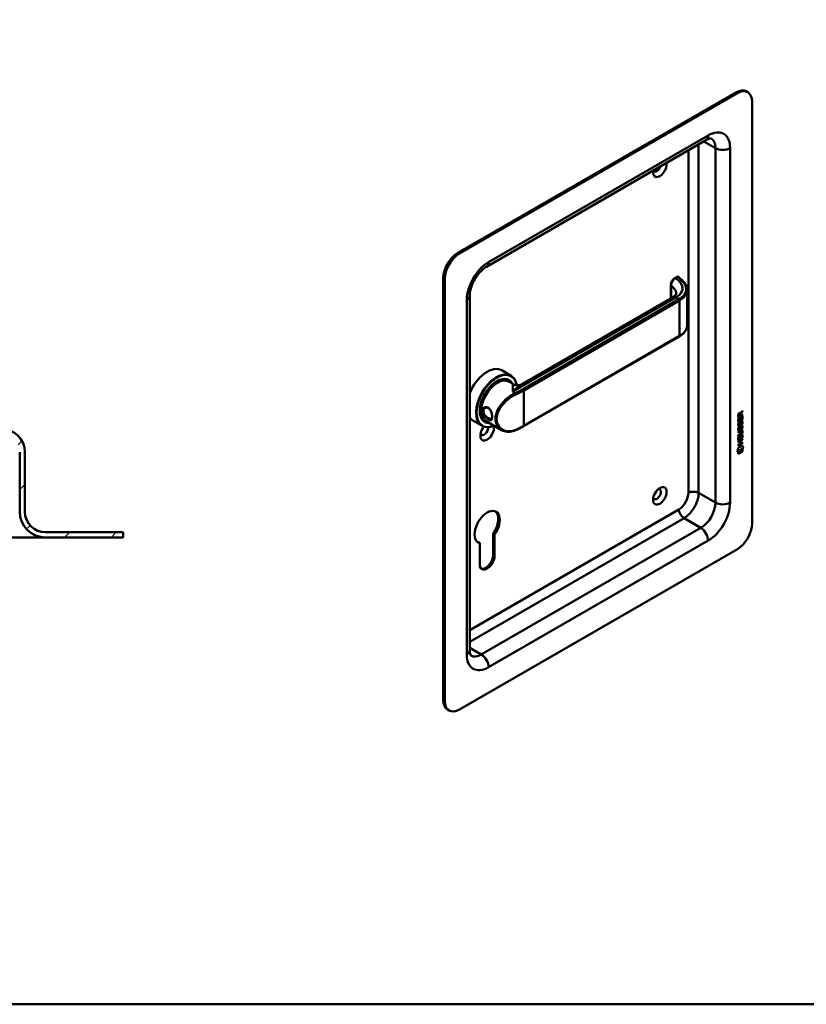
# Model space of a CAD drawing. Header units: millimetres. Extents: x 20 to 833, y 20 to 574.
# Tile 2 of 4: x 281 to 433, y 20 to 210. Entities that reach past the tile are written whole.
import ezdxf

# ---------------------------------------------------------------- set-up
doc = ezdxf.new("R2010")
doc.units = ezdxf.units.MM
doc.header["$LTSCALE"] = 2
doc.layers.add('Schraffur', color=179, linetype='Continuous', lineweight=9, true_color=0x1e1e47)
for name, color, linetype, lineweight in [('Sichtbare Kanten(DIN)', 7, 'Continuous', 50), ('Sichtbare tangentiale Kanten(DIN)', 7, 'Continuous', 50), ('Skizziergeometrie(DIN)', 7, 'Continuous', 50)]:
    doc.layers.add(name, color=color, linetype=linetype, lineweight=lineweight)

# ---------------------------------------------------------------- blocks, each defined once
blk = doc.blocks.new('Ränder Standardrahmen')
at = {"layer": 'Skizziergeometrie(DIN)', "flags": 128}
blk.add_lwpolyline([(10, 10), (10, 287), (410, 287), (410, 10), (10, 10)], dxfattribs=at)

msp = doc.modelspace()

# ---------------------------------------------------------------- hatches: boundary and pattern name
at = {"layer": 'Schraffur'}
h = msp.add_hatch(dxfattribs=at)
h.set_pattern_fill('ANSI31', color=256, scale=50.8, style=0)
h.set_pattern_definition([(45, (0, 0), (-4.49013, 4.49013), [])])
edge = h.paths.add_edge_path()
edge.add_spline(control_points=[(129.601, 116.308), (129.539, 116.248), (129.477, 116.188), (129.353, 116.068), (129.291, 116.008), (129.228, 115.948)], knot_values=[-0.0518528, -0.0518528, -0.0518528, -0.0518528, -0.0260249, -0.0260249, -0.0001233, -0.0001233, -0.0001233, -0.0001233], degree=3, periodic=0)
edge.add_line((129.228, 115.948), (129.228, 113.65))
edge.add_spline(control_points=[(129.228, 113.65), (129.23, 113.614), (129.234, 113.579), (129.249, 113.509), (129.261, 113.475), (129.303, 113.382), (129.342, 113.329), (129.437, 113.24), (129.493, 113.205), (129.553, 113.183)], knot_values=[-0.0604142, -0.0604142, -0.0604142, -0.0604142, -0.0497834, -0.0497834, -0.0391479, -0.0391479, -0.0192802, -0.0192802, -0.000001, -0.000001, -0.000001, -0.000001], degree=3, periodic=0)
edge.add_ellipse((145.228, 154.474), major_axis=(-15.675, -41.291), ratio=1, start_angle=0, end_angle=20.78794)
edge.add_line((145.228, 110.308), (251.728, 110.308))
edge.add_spline(control_points=[(251.728, 110.308), (252.807, 110.308), (253.885, 110.451), (255.97, 111.003), (256.977, 111.413), (259.31, 112.74), (260.55, 113.808), (263.067, 117.001), (263.601, 118.863), (264.238, 121.083), (264.66, 122.558), (265.083, 124.032)], knot_values=[-1.0491095, -1.0491095, -1.0491095, -1.0491095, -0.9470066, -0.9470066, -0.8449364, -0.8449364, -0.6930009, -0.6930009, -0.4601825, -0.4601825, 0, 0, 0, 0], degree=3, periodic=0)
edge.add_ellipse((264.122, 124.308), major_axis=(0.961, -0.276), ratio=1, start_angle=0, end_angle=106)
edge.add_line((264.122, 125.308), (261.122, 125.308))
edge.add_ellipse((261.122, 124.308), major_axis=(0, 1), ratio=1, start_angle=0, end_angle=76.78481)
edge.add_spline(control_points=[(260.148, 124.536), (259.787, 123.001), (259.508, 121.735), (258.591, 119.713), (258.04, 118.843), (256.375, 117.273), (255.485, 116.709), (253.62, 115.993), (252.673, 115.808), (251.728, 115.808)], knot_values=[-1.4743943, -1.4743943, -1.4743943, -1.4743943, -0.9712289, -0.9712289, -0.5989666, -0.5989666, -0.2834298, -0.2834298, 0, 0, 0, 0], degree=3, periodic=0)
edge.add_line((251.728, 115.808), (156.228, 115.808))
edge.add_ellipse((156.228, 120.808), major_axis=(0, -5), ratio=1, start_angle=270, end_angle=360, ccw=False)
edge.add_line((151.228, 120.808), (151.228, 123.308))
edge.add_line((151.228, 123.308), (151.528, 123.308))
edge.add_line((151.528, 123.308), (151.728, 123.508))
edge.add_line((151.728, 123.508), (151.728, 124.108))
edge.add_line((151.728, 124.108), (151.528, 124.308))
edge.add_line((151.528, 124.308), (151.828, 124.308))
edge.add_line((151.828, 124.308), (151.828, 123.808))
edge.add_line((151.828, 123.808), (151.928, 123.708))
edge.add_line((151.928, 123.708), (154.028, 123.708))
edge.add_line((154.028, 123.708), (154.228, 123.908))
edge.add_line((154.228, 123.908), (154.228, 130.308))
edge.add_line((154.228, 130.308), (277.728, 130.308))
edge.add_ellipse((277.728, 126.808), major_axis=(0, 3.5), ratio=1, start_angle=270, end_angle=360, ccw=False)
edge.add_line((281.228, 126.808), (281.228, 115.308))
edge.add_ellipse((286.228, 115.308), major_axis=(-5, 0), ratio=1, start_angle=0, end_angle=90)
edge.add_line((286.228, 110.308), (301.228, 110.308))
edge.add_line((301.228, 110.308), (301.228, 111.308))
edge.add_line((301.228, 111.308), (286.228, 111.308))
edge.add_ellipse((286.228, 115.308), major_axis=(0, -4), ratio=1, start_angle=270, end_angle=360, ccw=False)
edge.add_line((282.228, 115.308), (282.228, 126.808))
edge.add_ellipse((277.728, 126.808), major_axis=(4.5, 0), ratio=1, start_angle=0, end_angle=90)
edge.add_line((277.728, 131.308), (153.228, 131.308))
edge.add_line((153.228, 131.308), (153.228, 132.808))
edge.add_line((153.228, 132.808), (152.728, 132.808))
edge.add_line((152.728, 132.808), (152.728, 129.508))
edge.add_line((152.728, 129.508), (152.228, 129.508))
edge.add_line((152.228, 129.508), (152.228, 130.308))
edge.add_line((152.228, 130.308), (149.228, 130.308))
edge.add_line((149.228, 130.308), (149.228, 129.508))
edge.add_line((149.228, 129.508), (149.978, 129.508))
edge.add_line((149.978, 129.508), (149.778, 129.308))
edge.add_line((149.778, 129.308), (149.778, 124.508))
edge.add_line((149.778, 124.508), (149.978, 124.308))
edge.add_line((149.978, 124.308), (149.728, 124.308))
edge.add_line((149.728, 124.308), (149.728, 129.108))
edge.add_line((149.728, 129.108), (149.528, 129.308))
edge.add_line((149.528, 129.308), (148.428, 129.308))
edge.add_line((148.428, 129.308), (148.228, 129.108))
edge.add_line((148.228, 129.108), (148.228, 130.508))
edge.add_line((148.228, 130.508), (149.245, 130.508))
edge.add_line((149.245, 130.508), (149.245, 131.408))
edge.add_line((149.245, 131.408), (147.743, 131.408))
edge.add_line((147.743, 131.408), (147.743, 130.508))
edge.add_line((147.743, 130.508), (147.328, 130.508))
edge.add_line((147.328, 130.508), (147.328, 131.608))
edge.add_line((147.328, 131.608), (148.228, 131.608))
edge.add_line((148.228, 131.608), (148.228, 132.808))
edge.add_line((148.228, 132.808), (147.728, 133.308))
edge.add_line((147.728, 133.308), (144.728, 133.308))
edge.add_line((144.728, 133.308), (144.728, 113.308))
edge.add_line((144.728, 113.308), (135.728, 113.308))
edge.add_line((135.728, 113.308), (135.728, 116.308))
edge.add_line((135.728, 116.308), (129.601, 116.308))
h.paths.add_polyline_path([(148.428, 123.308), (148.228, 123.308), (148.228, 123.508)], flags=0)
edge = h.paths.add_edge_path()
edge.add_spline(control_points=[(129.228, 122.668), (129.291, 122.608), (129.353, 122.548), (129.477, 122.428), (129.539, 122.368), (129.601, 122.308)], knot_values=[-0.0519542, -0.0519542, -0.0519542, -0.0519542, -0.0260254, -0.0260254, -0.0001817, -0.0001817, -0.0001817, -0.0001817], degree=3, periodic=0)
edge.add_line((129.601, 122.308), (135.728, 122.308))
edge.add_line((135.728, 122.308), (135.728, 133.308))
edge.add_line((135.728, 133.308), (132.728, 133.308))
edge.add_line((132.728, 133.308), (132.228, 132.808))
edge.add_line((132.228, 132.808), (132.228, 131.608))
edge.add_line((132.228, 131.608), (133.128, 131.608))
edge.add_line((133.128, 131.608), (133.128, 130.508))
edge.add_line((133.128, 130.508), (132.714, 130.508))
edge.add_line((132.714, 130.508), (132.714, 131.408))
edge.add_line((132.714, 131.408), (131.212, 131.408))
edge.add_line((131.212, 131.408), (131.212, 130.508))
edge.add_line((131.212, 130.508), (132.228, 130.508))
edge.add_line((132.228, 130.508), (132.228, 129.108))
edge.add_line((132.228, 129.108), (132.028, 129.308))
edge.add_line((132.028, 129.308), (130.928, 129.308))
edge.add_line((130.928, 129.308), (130.728, 129.108))
edge.add_line((130.728, 129.108), (130.728, 124.308))
edge.add_line((130.728, 124.308), (130.478, 124.308))
edge.add_line((130.478, 124.308), (130.678, 124.508))
edge.add_line((130.678, 124.508), (130.678, 129.308))
edge.add_line((130.678, 129.308), (130.478, 129.508))
edge.add_line((130.478, 129.508), (131.228, 129.508))
edge.add_line((131.228, 129.508), (131.228, 130.308))
edge.add_line((131.228, 130.308), (128.228, 130.308))
edge.add_line((128.228, 130.308), (128.228, 129.508))
edge.add_line((128.228, 129.508), (127.728, 129.508))
edge.add_line((127.728, 129.508), (127.728, 132.808))
edge.add_line((127.728, 132.808), (127.228, 132.808))
edge.add_line((127.228, 132.808), (127.228, 131.308))
edge.add_line((127.228, 131.308), (114.728, 131.308))
edge.add_ellipse((114.728, 126.808), major_axis=(0, 4.5), ratio=1, start_angle=0, end_angle=90)
edge.add_line((110.228, 126.808), (110.228, 115.308))
edge.add_ellipse((106.228, 115.308), major_axis=(4, 0), ratio=1, start_angle=270, end_angle=360, ccw=False)
edge.add_line((106.228, 111.308), (91.228, 111.308))
edge.add_line((91.228, 111.308), (91.228, 110.308))
edge.add_line((91.228, 110.308), (106.228, 110.308))
edge.add_ellipse((106.228, 115.308), major_axis=(0, -5), ratio=1, start_angle=0, end_angle=90)
edge.add_line((111.228, 115.308), (111.228, 126.808))
edge.add_ellipse((114.728, 126.808), major_axis=(-3.5, 0), ratio=1, start_angle=270, end_angle=360, ccw=False)
edge.add_line((114.728, 130.308), (126.228, 130.308))
edge.add_line((126.228, 130.308), (126.228, 123.908))
edge.add_line((126.228, 123.908), (126.428, 123.708))
edge.add_line((126.428, 123.708), (128.528, 123.708))
edge.add_line((128.528, 123.708), (128.628, 123.808))
edge.add_line((128.628, 123.808), (128.628, 124.308))
edge.add_line((128.628, 124.308), (128.928, 124.308))
edge.add_line((128.928, 124.308), (128.728, 124.108))
edge.add_line((128.728, 124.108), (128.728, 123.508))
edge.add_line((128.728, 123.508), (128.928, 123.308))
edge.add_line((128.928, 123.308), (129.228, 123.308))
edge.add_line((129.228, 123.308), (129.228, 122.668))
h.paths.add_polyline_path([(132.228, 123.308), (132.028, 123.308), (132.228, 123.508)], flags=0)

# ---------------------------------------------------------------- linework, layer by layer
at = {"layer": 'Sichtbare Kanten(DIN)'}
for p, q in [((419.67, 196.414), (365.93, 165.387)), ((419.953, 196.25), (366.212, 165.224)), ((421.953, 196.448), (421.67, 196.612)), ((422.781, 112.968), (422.781, 194.617)), ((413.881, 187.17), (371.455, 162.675)), ((363.101, 160.488), (363.101, 78.838)), ((363.384, 160.325), (363.384, 78.675)), ((408.226, 160.711), (407.858, 160.499)), ((407.077, 159.164), (407.077, 156.563)), ((410.244, 158.176), (410.244, 151.344)), ((368.212, 157.059), (368.212, 88.473)), ((378.294, 139.945), (407.473, 156.791)), ((378.616, 131.819), (408.739, 149.21)), ((374.386, 142.639), (376.197, 141.594)), ((375.64, 140.76), (375.81, 140.662)), ((375.766, 140.457), (376.675, 139.932)), ((374.391, 136.17), (374.391, 136.17)), ((374.613, 136.042), (374.613, 136.042)), ((420.115, 133.29), (420.214, 133.347)), ((420.882, 134.018), (420.116, 133.577)), ((420.924, 133.994), (420.116, 133.528)), ((420.116, 133.528), (420.116, 133.957)), ((420.172, 134.024), (420.172, 133.734)), ((420.172, 133.734), (420.215, 133.709)), ((420.214, 133.347), (420.214, 132.815)), ((420.215, 133.999), (420.215, 133.709)), ((420.215, 133.709), (420.502, 133.875)), ((420.417, 134.319), (420.46, 134.295)), ((420.467, 133.434), (420.566, 133.491)), ((420.467, 132.961), (420.467, 133.434)), ((420.502, 133.875), (420.503, 134.165)), ((420.523, 133.466), (420.523, 133.043)), ((420.544, 134.356), (420.587, 134.332)), ((420.882, 134.668), (420.559, 134.234)), ((420.559, 134.234), (420.559, 133.957)), ((420.559, 134.234), (420.602, 134.21)), ((420.559, 133.957), (420.601, 133.932)), ((420.566, 133.491), (420.565, 133.018)), ((420.587, 134.332), (420.925, 134.785)), ((420.602, 134.21), (420.601, 133.932)), ((420.601, 133.932), (420.924, 134.118)), ((420.925, 134.643), (420.602, 134.21)), ((420.825, 133.706), (420.924, 133.763)), ((420.825, 133.168), (420.825, 133.706)), ((420.882, 133.738), (420.881, 133.126)), ((420.882, 134.728), (420.882, 134.668)), ((420.882, 134.668), (420.925, 134.643)), ((420.882, 134.094), (420.882, 134.018)), ((420.882, 134.018), (420.924, 133.994)), ((420.924, 134.118), (420.924, 133.994)), ((420.924, 133.763), (420.924, 133.102)), ((420.925, 134.785), (420.925, 134.643)), ((368.786, 132.939), (370.597, 131.894)), ((371.04, 132.793), (371.21, 132.695)), ((371.366, 132.836), (374.381, 131.095)), ((420.115, 132.635), (420.115, 133.29)), ((420.881, 133.126), (420.115, 132.684)), ((420.924, 133.102), (420.115, 132.635)), ((420.163, 131.579), (420.259, 131.601)), ((420.164, 132.411), (420.259, 132.433)), ((420.172, 133.323), (420.171, 132.84)), ((420.171, 132.84), (420.214, 132.815)), ((420.177, 132.032), (420.179, 132.028)), ((420.204, 131.998), (420.247, 131.974)), ((420.214, 132.815), (420.467, 132.961)), ((420.219, 132.008), (420.221, 132.003)), ((420.413, 132.088), (420.416, 132.095)), ((420.52, 132.325), (420.563, 132.3)), ((420.52, 131.492), (420.562, 131.468)), ((420.523, 133.043), (420.565, 133.018)), ((420.533, 131.565), (420.576, 131.541)), ((420.534, 132.397), (420.576, 132.373)), ((420.565, 133.018), (420.825, 133.168)), ((420.586, 131.734), (420.628, 131.71)), ((420.587, 132.567), (420.629, 132.542)), ((420.667, 132.651), (420.663, 132.649)), ((420.666, 131.819), (420.663, 131.817)), ((420.666, 131.819), (420.708, 131.795)), ((420.667, 132.651), (420.709, 132.627)), ((420.708, 131.795), (420.705, 131.793)), ((420.709, 132.627), (420.706, 132.625)), ((420.746, 132.658), (420.789, 132.634)), ((420.746, 131.826), (420.788, 131.802)), ((420.825, 132.198), (420.868, 132.173)), ((420.881, 133.126), (420.924, 133.102)), ((420.113, 130.092), (420.585, 130.364)), ((420.536, 130.261), (420.113, 130.018)), ((420.579, 130.237), (420.113, 129.969)), ((420.113, 129.969), (420.113, 130.092)), ((420.113, 129.782), (420.212, 129.839)), ((420.113, 129.127), (420.113, 129.782)), ((420.879, 129.618), (420.113, 129.176)), ((420.921, 129.593), (420.113, 129.127)), ((420.114, 130.724), (420.579, 130.992)), ((420.543, 130.897), (420.114, 130.65)), ((420.586, 130.873), (420.114, 130.601)), ((420.114, 130.601), (420.114, 130.724)), ((420.169, 129.814), (420.169, 129.332)), ((420.176, 131.2), (420.178, 131.196)), ((420.204, 131.166), (420.246, 131.142)), ((420.212, 129.839), (420.211, 129.307)), ((420.219, 131.176), (420.221, 131.171)), ((420.412, 131.256), (420.415, 131.263)), ((420.464, 129.453), (420.465, 129.926)), ((420.465, 129.926), (420.563, 129.983)), ((420.521, 129.958), (420.52, 129.534)), ((420.52, 129.534), (420.563, 129.51)), ((420.563, 129.983), (420.563, 129.51)), ((420.563, 129.51), (420.823, 129.66)), ((420.738, 130.938), (420.78, 130.913)), ((420.823, 130.198), (420.922, 130.255)), ((420.823, 129.66), (420.823, 130.198)), ((420.825, 131.366), (420.867, 131.341)), ((420.835, 130.76), (420.835, 130.763)), ((420.879, 130.23), (420.879, 129.618)), ((420.879, 129.618), (420.921, 129.593)), ((420.922, 130.255), (420.921, 129.593)), ((419.961, 126.857), (420.091, 127.629)), ((420.091, 127.629), (420.941, 128.119)), ((420.112, 128.868), (420.921, 129.334)), ((420.421, 128.972), (420.112, 128.793)), ((420.464, 128.947), (420.112, 128.745)), ((420.112, 128.745), (420.112, 128.868)), ((420.878, 128.603), (420.112, 128.161)), ((420.92, 128.578), (420.112, 128.112)), ((420.112, 128.236), (420.463, 128.438)), ((420.112, 128.112), (420.112, 128.236)), ((420.169, 129.332), (420.211, 129.307)), ((420.211, 129.307), (420.464, 129.453)), ((420.421, 128.972), (420.464, 128.947)), ((420.463, 128.438), (420.464, 128.947)), ((420.878, 129.235), (420.522, 129.03)), ((420.522, 129.03), (420.522, 128.521)), ((420.522, 129.03), (420.564, 129.005)), ((420.522, 128.521), (420.564, 128.496)), ((420.92, 129.211), (420.564, 129.005)), ((420.564, 129.005), (420.564, 128.496)), ((420.564, 128.496), (420.92, 128.702)), ((420.878, 129.309), (420.878, 129.235)), ((420.878, 129.235), (420.92, 129.211)), ((420.878, 128.677), (420.878, 128.603)), ((420.878, 128.603), (420.92, 128.578)), ((420.908, 128.1), (421.026, 127.52)), ((420.921, 129.334), (420.92, 129.211)), ((420.92, 128.702), (420.92, 128.578)), ((420.941, 128.119), (421.069, 127.496)), ((281.228, 126.808), (281.228, 115.308)), ((282.228, 115.308), (282.228, 126.808)), ((421.069, 127.496), (419.961, 126.857)), ((421.026, 127.52), (419.97, 126.912)), ((420.091, 126.839), (420.939, 127.328)), ((420.896, 126.979), (420.091, 126.515)), ((420.939, 126.955), (420.091, 126.466)), ((420.091, 126.466), (420.091, 126.839)), ((420.896, 127.303), (420.896, 126.979)), ((420.896, 126.979), (420.939, 126.955)), ((420.939, 127.328), (420.939, 126.955)), ((421.026, 127.52), (421.069, 127.496)), ((301.228, 111.308), (286.228, 111.308)), ((301.228, 110.308), (301.228, 111.308)), ((373.017, 110.869), (372.734, 111.032)), ((372.746, 106.94), (372.734, 111.032)), ((373.017, 110.869), (373.029, 106.777)), ((271.228, 110.308), (286.228, 110.308)), ((286.228, 110.308), (301.228, 110.308)), ((370.15, 109.219), (369.867, 109.382)), ((370.144, 105.108), (370.15, 109.219)), ((366.212, 77.042), (419.953, 108.069)), ((364.212, 76.844), (363.93, 77.007))]:
    msp.add_line(p, q, dxfattribs=at)
for centre, radius, start, end in [((277.728, 126.808), 4.5, 0, 90), ((286.228, 115.308), 5, 180, 270), ((286.228, 115.308), 4, 180, 270)]:
    msp.add_arc(centre, radius, start, end, dxfattribs=at)
for centre, major_axis, ratio, start_param, end_param in [((419.67, 193.148), (2, 3.464), 0.5773503, 0, 0.7853982), ((419.953, 192.984), (2, 3.464), 0.5773503, 5.4977871, 7.0685835), ((404.962, 181.717), (-0.93, -1.611), 0.5773503, 5.2966636, 8.8405034), ((404.396, 182.043), (-0.53, -0.918), 0.5773503, 5.9138655, 8.2233014), ((365.93, 162.121), (-2, -3.464), 0.5773503, 3.9269908, 5.4977871), ((366.212, 161.958), (2, 3.464), 0.5773503, 0.7853982, 2.3561945), ((408.326, 160.307), (0.053, 0.438), 0.7115312, 0.4902462, 0.4913996), ((371.586, 137.789), (2.8, 4.85), 0.5773503, 0, 1.805319), ((373.397, 136.744), (2.8, 4.85), 0.5773503, 5.6590013, 10.0917243), ((373.453, 136.711), (-2.76, -4.78), 0.5773503, 2.5362816, 6.9315019), ((373.453, 136.711), (2.34, 4.053), 0.5773503, 5.9355207, 9.7724426), ((373.51, 136.679), (2.3, 3.984), 0.5773503, 5.9872224, 9.7207409), ((373.566, 136.646), (-2.2, -3.811), 0.5773503, 3.1415927, 6.2831853), ((373.566, 136.646), (-2.26, -3.914), 0.5773503, 2.9106512, 6.5141268), ((373.425, 136.728), (2.32, 4.018), 0.5773503, 6.0274328, 7.0642824), ((373.34, 136.777), (2.3, 3.984), 0.5773503, 0, 0.2200524), ((373.283, 136.809), (2.32, 4.018), 0.5773503, 6.1459819, 6.2527018), ((373.283, 136.809), (-2.32, -4.018), 0.5773503, 2.5199936, 2.5200334), ((373.566, 136.646), (-2.26, -3.914), 0.5773503, 2.7362488, 2.7362962), ((373.51, 136.679), (2.3, 3.984), 0.5773503, 5.8679197, 5.8679403), ((373.45, 136.709), (-2.762, -4.784), 0.5773503, 2.424644, 2.4246456), ((373.4, 136.746), (2.797, 4.845), 0.5773503, 5.5511424, 5.5511441), ((373.283, 136.809), (-2.32, -4.018), 0.5773503, 2.1718119, 2.1719117), ((373.566, 136.646), (-2.2, -3.811), 0.5773503, 2.2529981, 2.2530617), ((373.566, 136.646), (-2.26, -3.914), 0.5773503, 2.2548066, 2.2548469), ((371.586, 137.789), (-2.8, -4.85), 0.5773503, 6.0486626, 6.2831853), ((373.425, 136.728), (-2.32, -4.018), 0.5773503, 5.5020883, 6.5389379), ((373.283, 136.809), (-1.9, -3.291), 0.5773503, 5.669666, 5.6699531), ((371.53, 137.582), (-1.51, -2.615), 0.5773503, 0.3552049, 0.3552484), ((371.219, 138.001), (1.6, 2.771), 0.5773503, 3.7148305, 3.7148364), ((371.586, 137.789), (1.8, 3.118), 0.5773503, 3.6393141, 3.6393433), ((371.275, 137.729), (-1.51, -2.615), 0.5773503, 0.6224779, 0.6225245), ((373.283, 136.809), (-1.95, -3.378), 0.5773503, 0.7557849, 0.7559596), ((373.227, 136.842), (-1.91, -3.308), 0.5773503, 0.7821387, 0.7822583), ((373.425, 135.258), (0.6, -1.039), 0.5773503, 5.4144818, 5.4144971), ((373.283, 136.809), (-1.95, -3.378), 0.5773503, 0.8454191, 0.845468), ((373.425, 135.258), (0.6, -1.039), 0.5773503, 5.6599927, 5.6601226), ((420.506, 133.964), (-0.175, 0.346), 0.8194443, 0.0441652, 1.0169096), ((420.548, 133.939), (-0.175, 0.346), 0.8194443, 0.0441652, 1.0169096), ((420.154, 133.686), (-0.368, -0.732), 0.3492899, 2.7989514, 3.6297589), ((420.112, 133.71), (-0.368, -0.732), 0.3492899, 2.7989514, 3.0358099), ((371.586, 130.767), (-0.93, -1.611), 0.5773503, 4.427919, 8.9074708), ((371.021, 131.094), (-0.53, -0.918), 0.5773503, 5.8272815, 8.7701358), ((373.34, 136.777), (-2.3, -3.984), 0.5773503, 6.0631329, 6.2831853), ((373.283, 136.809), (-2.32, -4.018), 0.5773503, 0.0304835, 0.1372034), ((373.283, 136.809), (-1.95, -3.377), 0.5773503, 0.4965207, 0.4965335), ((373.283, 136.809), (2.26, 3.914), 0.5773503, 3.8988706, 3.8989871), ((373.283, 136.809), (-2.32, -4.018), 0.5773503, 0.7604244, 0.7604847), ((373.566, 136.647), (-2.2, -3.811), 0.5773503, 0.7395772, 0.7395876), ((373.566, 136.646), (-2.26, -3.914), 0.5773503, 0.7441307, 0.744163), ((373.51, 136.679), (2.3, 3.984), 0.5773503, 3.9039235, 3.9039556), ((373.453, 136.711), (2.34, 4.053), 0.5773503, 3.9214492, 3.9214808), ((373.453, 136.711), (-2.76, -4.78), 0.5773503, 0.8208594, 0.8208766), ((420.535, 133.255), (0.327, 1.256), 0.1531706, 2.8850226, 2.9459819), ((420.388, 132.413), (0.178, 0.418), 0.3257575, 2.8609786, 3.1020511), ((420.577, 133.231), (0.327, 1.256), 0.1531706, 2.8850226, 2.9459819), ((420.43, 132.389), (0.178, 0.418), 0.3257575, 2.8609786, 3.3212723), ((420.396, 132.086), (0.0284, 0.0613), 0.2140411, 4.5281703, 4.8362485), ((420.48, 131.161), (-0.258, -0.669), 0.2803736, 3.0976435, 3.4598023), ((420.48, 131.993), (0.258, 0.67), 0.2801591, 6.2392644, 6.6011557), ((420.522, 131.137), (-0.258, -0.669), 0.2803736, 2.9381095, 3.4598023), ((420.522, 131.968), (0.258, 0.67), 0.2801591, 6.0797679, 6.6011557), ((420.558, 132.518), (-0.352, -1.35), 0.146604, 6.0369992, 6.0961402), ((420.389, 131.586), (-0.18, -0.422), 0.324198, 6.0043675, 6.2441541), ((420.601, 132.493), (-0.352, -1.35), 0.146604, 6.0369992, 6.0961402), ((420.432, 131.561), (-0.18, -0.422), 0.324198, 6.0043675, 6.4621988), ((420.395, 131.254), (-0.0284, -0.0613), 0.2140411, 1.3865777, 1.6946558), ((419.457, 131.168), (1.388, -0.568), 0.6427883, 5.8208171, 6.5391565), ((419.498, 128.842), (1.355, 2.199), 0.2164738, 5.9455732, 6.6640371), ((419.499, 131.143), (1.388, -0.568), 0.6427883, 5.8208171, 6.5391565), ((414.207, 133.412), (6.595, -2.821), 0.2353631, 6.1084229, 6.3833559), ((419.456, 128.866), (1.355, 2.199), 0.2164738, 5.9455732, 6.2455659), ((404.396, 118.683), (-0.53, -0.918), 0.5773503, 5.8272815, 9.8806818), ((371.586, 112.315), (-1.72, -2.979), 0.5773503, 1.4140586, 6.4366653), ((371.304, 112.478), (1.72, 2.979), 0.5773503, 4.5556512, 6.2008707), ((419.953, 111.335), (-2, -3.464), 0.5773503, 0.7853982, 2.3561945), ((371.304, 112.478), (-1.72, -2.979), 0.5773503, 0.0823146, 0.15348), ((371.586, 105.938), (-1.02, -1.767), 0.5773503, 5.4961945, 8.6427774), ((371.304, 106.102), (-1.02, -1.767), 0.5773503, 0.1390965, 2.3595921), ((365.93, 80.471), (-2, -3.464), 0.5773503, 5.4977871, 6.2831853), ((366.212, 80.308), (-2, -3.464), 0.5773503, 5.4977871, 7.0685835)]:
    msp.add_ellipse(centre, major_axis=major_axis, ratio=ratio, start_param=start_param, end_param=end_param, dxfattribs=at)
msp.add_ellipse((404.962, 118.357), major_axis=(0.93, 1.611), ratio=0.5773503, dxfattribs=at)
for points, knots in [([(414.881, 187.467), (414.881, 187.467), (414.881, 187.468), (414.857, 187.474), (414.831, 187.48), (414.74, 187.481), (414.674, 187.476), (414.503, 187.441), (414.399, 187.411), (414.159, 187.317), (414.025, 187.253), (413.881, 187.17)], [0.78539816, 0.78539816, 0.78539816, 0.78539816, 0.9424778, 0.9424778, 1.09955743, 1.09955743, 1.25663706, 1.25663706, 1.41371669, 1.41371669, 1.57079633, 1.57079633, 1.57079633, 1.57079633]), ([(371.455, 162.675), (371.229, 162.545), (370.981, 162.368), (370.463, 161.919), (370.194, 161.642), (369.674, 161.007), (369.424, 160.647), (368.98, 159.885), (368.787, 159.483), (368.484, 158.694), (368.373, 158.306), (368.241, 157.621), (368.212, 157.318), (368.212, 157.059)], [1.5707963, 1.5707963, 1.5707963, 1.5707963, 1.8179228, 1.8179228, 2.0784055, 2.0784055, 2.3493544, 2.3493544, 2.6241933, 2.6241933, 2.8954114, 2.8954114, 3.1415927, 3.1415927, 3.1415927, 3.1415927]), ([(407.077, 159.164), (407.077, 159.283), (407.097, 159.406), (407.167, 159.651), (407.219, 159.774), (407.346, 160.006), (407.425, 160.116), (407.595, 160.305), (407.687, 160.386), (407.808, 160.469), (407.834, 160.485), (407.86, 160.5)], [0, 0, 0, 0, 0.0978526, 0.0978526, 0.19675214, 0.19675214, 0.29631771, 0.29631771, 0.39147087, 0.39147087, 0.41627177, 0.41627177, 0.41627177, 0.41627177]), ([(408.239, 160.719), (408.279, 160.74), (408.324, 160.756), (408.412, 160.767), (408.457, 160.763), (408.515, 160.746), (408.531, 160.74), (408.546, 160.733)], [0.003785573, 0.003785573, 0.003785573, 0.003785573, 0.038881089, 0.038881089, 0.072518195, 0.072518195, 0.085170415, 0.085170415, 0.085170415, 0.085170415]), ([(408.567, 160.725), (408.573, 160.722), (408.578, 160.719), (408.589, 160.712), (408.594, 160.708), (408.605, 160.701), (408.61, 160.697), (408.62, 160.688), (408.625, 160.684), (408.635, 160.675), (408.64, 160.67), (408.645, 160.665)], [6.28318531, 6.28318531, 6.28318531, 6.28318531, 6.33903584, 6.33903584, 6.39488638, 6.39488638, 6.45073692, 6.45073692, 6.50658745, 6.50658745, 6.56243799, 6.56243799, 6.56243799, 6.56243799]), ([(408.644, 160.665), (408.997, 160.298), (409.368, 159.949), (409.872, 159.357), (410.005, 159.143), (410.193, 158.689), (410.244, 158.444), (410.244, 158.201)], [0, 0, 0, 0, 0.5459706, 0.5459706, 0.8229297, 0.8229297, 1.1161992, 1.1161992, 1.1161992, 1.1161992]), ([(407.492, 156.801), (407.666, 156.904), (407.805, 157.015), (408.011, 157.224), (408.073, 157.321), (408.132, 157.451), (408.138, 157.491), (408.138, 157.538)], [0.00914354, 0.00914354, 0.00914354, 0.00914354, 0.22812665, 0.22812665, 0.46214207, 0.46214207, 0.69361278, 0.69361278, 0.69361278, 0.69361278]), ([(410.245, 151.343), (410.245, 151.034), (410.162, 150.721), (409.847, 150.131), (409.606, 149.85), (409.137, 149.462), (408.947, 149.33), (408.74, 149.211)], [0, 0, 0, 0, 0.37365079, 0.37365079, 0.75721648, 0.75721648, 0.97391434, 0.97391434, 0.97391434, 0.97391434]), ([(376.676, 139.931), (376.767, 139.879), (376.884, 139.827), (377.165, 139.747), (377.336, 139.723), (377.721, 139.731), (377.945, 139.782), (378.188, 139.888), (378.241, 139.915), (378.29, 139.943)], [0, 0, 0, 0, 0.14013326, 0.14013326, 0.30455932, 0.30455932, 0.51639719, 0.51639719, 0.58032466, 0.58032466, 0.58032466, 0.58032466]), ([(371.746, 133.153), (371.818, 133.111), (371.886, 133.078), (371.951, 133.054), (372.015, 133.03), (372.075, 133.015), (372.129, 133.009), (372.238, 132.998), (372.325, 133.026), (372.39, 133.094), (372.455, 133.162), (372.499, 133.27), (372.521, 133.412), (372.542, 133.554), (372.542, 133.73), (372.521, 133.921), (372.499, 134.111), (372.455, 134.316), (372.39, 134.512), (372.325, 134.708), (372.238, 134.895), (372.129, 135.054), (372.02, 135.213), (371.889, 135.344), (371.746, 135.426), (371.46, 135.59), (371.127, 135.559), (370.904, 135.37), (370.849, 135.323), (370.8, 135.266), (370.76, 135.202), (370.72, 135.138), (370.689, 135.067), (370.668, 134.99), (370.625, 134.837), (370.626, 134.661), (370.668, 134.482), (370.71, 134.303), (370.793, 134.122), (370.905, 133.952), (371.128, 133.613), (371.46, 133.318), (371.746, 133.153), (371.746, 133.153), (371.746, 133.153), (371.746, 133.153)], [-2.1149572, -2.1149572, -2.1149572, -2.1149572, -2.0395313, -2.0395313, -2.0395313, -1.9639931, -1.9639931, -1.9639931, -1.8129167, -1.8129167, -1.8129167, -1.6618403, -1.6618403, -1.6618403, -1.510764, -1.510764, -1.510764, -1.3596876, -1.3596876, -1.3596876, -1.2086112, -1.2086112, -1.2086112, -1.0575348, -1.0575348, -1.0575348, -0.755382, -0.755382, -0.755382, -0.6798438, -0.6798438, -0.6798438, -0.6043056, -0.6043056, -0.6043056, -0.4532292, -0.4532292, -0.4532292, -0.3021528, -0.3021528, -0.3021528, 0, 0, 0, 0.0001123, 0.0001123, 0.0001123, 0.0001123]), ([(371.846, 133.367), (371.846, 133.367), (371.846, 133.367), (371.846, 133.367), (371.59, 133.514), (371.289, 133.769), (371.088, 134.063), (370.987, 134.21), (370.91, 134.366), (370.872, 134.52), (370.834, 134.674), (370.834, 134.826), (370.872, 134.959), (370.891, 135.025), (370.92, 135.086), (370.956, 135.141), (370.993, 135.197), (371.038, 135.245), (371.088, 135.286), (371.29, 135.448), (371.591, 135.473), (371.846, 135.327), (371.907, 135.292), (371.966, 135.247), (372.021, 135.194)], [2.1149572, 2.1149572, 2.1149572, 2.1149572, 2.1150695, 2.1150695, 2.1150695, 2.4172223, 2.4172223, 2.4172223, 2.5682987, 2.5682987, 2.5682987, 2.7193751, 2.7193751, 2.7193751, 2.7949133, 2.7949133, 2.7949133, 2.8704515, 2.8704515, 2.8704515, 3.1726043, 3.1726043, 3.1726043, 3.2450919, 3.2450919, 3.2450919, 3.2450919]), ([(372.537, 133.661), (372.534, 133.627), (372.531, 133.595), (372.526, 133.565), (372.507, 133.444), (372.47, 133.353), (372.414, 133.297), (372.357, 133.242), (372.281, 133.221), (372.185, 133.234), (372.138, 133.24), (372.085, 133.255), (372.028, 133.277), (371.971, 133.3), (371.91, 133.33), (371.846, 133.367)], [3.73914684, 3.73914684, 3.73914684, 3.73914684, 3.77690989, 3.77690989, 3.77690989, 3.92798628, 3.92798628, 3.92798628, 4.07906268, 4.07906268, 4.07906268, 4.15460087, 4.15460087, 4.15460087, 4.23002676, 4.23002676, 4.23002676, 4.23002676]), ([(378.616, 131.819), (378.52, 131.764), (378.424, 131.709), (378.228, 131.601), (378.129, 131.548), (377.93, 131.443), (377.829, 131.391), (377.625, 131.288), (377.522, 131.238), (377.314, 131.138), (377.21, 131.089), (377.104, 131.041)], [1.57079633, 1.57079633, 1.57079633, 1.57079633, 1.59374743, 1.59374743, 1.61669853, 1.61669853, 1.63964964, 1.63964964, 1.66260074, 1.66260074, 1.68555184, 1.68555184, 1.68555184, 1.68555184]), ([(377.104, 131.041), (376.742, 130.875), (376.361, 130.775), (375.616, 130.714), (375.242, 130.755), (374.722, 130.921), (374.549, 130.998), (374.389, 131.091)], [0, 0, 0, 0, 0.34235451, 0.34235451, 0.69067423, 0.69067423, 0.87448659, 0.87448659, 0.87448659, 0.87448659]), ([(420.738, 130.938), (420.735, 130.939), (420.733, 130.94), (420.713, 130.949), (420.693, 130.951), (420.631, 130.942), (420.586, 130.922), (420.543, 130.897)], [0.060650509, 0.060650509, 0.060650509, 0.060650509, 0.064390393, 0.064390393, 0.08887549, 0.08887549, 0.134135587, 0.134135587, 0.134135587, 0.134135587]), ([(420.835, 130.763), (420.835, 130.779), (420.834, 130.794), (420.829, 130.835), (420.823, 130.86), (420.802, 130.897), (420.789, 130.91), (420.755, 130.925), (420.735, 130.926), (420.674, 130.918), (420.628, 130.898), (420.586, 130.873)], [0, 0, 0, 0, 0.01400423, 0.01400423, 0.0408947, 0.0408947, 0.06439039, 0.06439039, 0.08887549, 0.08887549, 0.13413559, 0.13413559, 0.13413559, 0.13413559]), ([(368.212, 88.473), (368.212, 88.307), (368.224, 88.158), (368.262, 87.904), (368.288, 87.798), (368.344, 87.633), (368.372, 87.574), (368.419, 87.495), (368.436, 87.476), (368.454, 87.458), (368.455, 87.458), (368.455, 87.458)], [3.14159265, 3.14159265, 3.14159265, 3.14159265, 3.29867229, 3.29867229, 3.45575192, 3.45575192, 3.61283155, 3.61283155, 3.76991118, 3.76991118, 3.92699082, 3.92699082, 3.92699082, 3.92699082])]:
    msp.add_open_spline(points, degree=3, knots=knots, dxfattribs=at)
for points in [[(408.138, 157.538), (408.138, 157.538), (408.138, 157.538), (408.138, 157.538)], [(410.244, 151.344), (410.244, 151.344), (410.244, 151.344), (410.244, 151.343)], [(420.116, 133.957), (420.12, 134.103), (420.186, 134.292), (420.359, 134.392)], [(420.417, 134.319), (420.396, 134.332), (420.364, 134.33), (420.318, 134.303)], [(420.503, 134.165), (420.503, 134.255), (420.478, 134.347), (420.361, 134.279)], [(420.129, 131.908), (420.103, 131.972), (420.095, 132.043), (420.107, 132.157)], [(420.106, 131.325), (420.111, 131.373), (420.123, 131.448), (420.143, 131.516)], [(420.107, 132.157), (420.112, 132.205), (420.123, 132.28), (420.143, 132.348)], [(420.287, 131.849), (420.224, 131.823), (420.159, 131.833), (420.129, 131.908)], [(420.143, 132.348), (420.149, 132.367), (420.164, 132.411), (420.164, 132.411)], [(420.143, 131.516), (420.148, 131.535), (420.163, 131.579), (420.163, 131.579)], [(420.173, 132.281), (420.155, 132.188), (420.153, 132.114), (420.17, 132.053)], [(420.173, 131.449), (420.154, 131.356), (420.153, 131.282), (420.169, 131.221)], [(420.244, 131.873), (420.214, 131.861), (420.184, 131.857), (420.157, 131.864)], [(420.207, 132.421), (420.196, 132.38), (420.18, 132.314), (420.173, 132.281)], [(420.207, 131.589), (420.196, 131.548), (420.179, 131.482), (420.173, 131.449)], [(420.215, 131.424), (420.197, 131.331), (420.195, 131.257), (420.212, 131.196)], [(420.216, 132.256), (420.197, 132.163), (420.196, 132.089), (420.212, 132.028)], [(420.259, 131.601), (420.259, 131.601), (420.225, 131.475), (420.215, 131.424)], [(420.259, 132.433), (420.259, 132.433), (420.225, 132.307), (420.216, 132.256)], [(420.288, 131.894), (420.26, 131.878), (420.254, 131.877), (420.244, 131.873)], [(420.279, 131.967), (420.321, 131.972), (420.374, 132.014), (420.404, 132.069)], [(420.331, 131.87), (420.302, 131.854), (420.296, 131.852), (420.287, 131.849)], [(420.466, 132.116), (420.433, 132.028), (420.378, 131.945), (420.288, 131.894)], [(420.508, 132.091), (420.476, 132.004), (420.42, 131.92), (420.331, 131.87)], [(420.415, 131.263), (420.434, 131.31), (420.451, 131.373), (420.466, 131.462)], [(420.416, 132.095), (420.435, 132.142), (420.451, 132.205), (420.467, 132.294)], [(420.52, 131.492), (420.504, 131.405), (420.487, 131.341), (420.465, 131.284)], [(420.52, 132.325), (420.505, 132.237), (420.487, 132.173), (420.466, 132.116)], [(420.466, 131.462), (420.49, 131.596), (420.519, 131.681), (420.559, 131.759)], [(420.467, 132.294), (420.49, 132.428), (420.519, 132.513), (420.559, 132.591)], [(420.563, 132.3), (420.547, 132.213), (420.53, 132.149), (420.508, 132.091)], [(420.562, 131.468), (420.547, 131.381), (420.529, 131.317), (420.508, 131.259)], [(420.534, 132.397), (420.532, 132.386), (420.52, 132.325), (420.52, 132.325)], [(420.533, 131.565), (420.531, 131.554), (420.52, 131.493), (420.52, 131.492)], [(420.586, 131.734), (420.566, 131.694), (420.549, 131.639), (420.533, 131.565)], [(420.587, 132.567), (420.567, 132.526), (420.549, 132.471), (420.534, 132.397)], [(420.559, 132.591), (420.586, 132.642), (420.622, 132.687), (420.673, 132.724)], [(420.559, 131.759), (420.585, 131.81), (420.622, 131.855), (420.673, 131.892)], [(420.576, 131.541), (420.574, 131.53), (420.562, 131.469), (420.562, 131.468)], [(420.576, 132.373), (420.574, 132.362), (420.563, 132.301), (420.563, 132.3)], [(420.629, 132.542), (420.609, 132.502), (420.592, 132.447), (420.576, 132.373)], [(420.628, 131.71), (420.608, 131.67), (420.591, 131.614), (420.576, 131.541)], [(420.663, 131.817), (420.628, 131.797), (420.607, 131.774), (420.586, 131.734)], [(420.663, 132.649), (420.629, 132.629), (420.608, 132.606), (420.587, 132.567)], [(420.705, 131.793), (420.671, 131.773), (420.649, 131.75), (420.628, 131.71)], [(420.706, 132.625), (420.671, 132.605), (420.65, 132.582), (420.629, 132.542)], [(420.673, 132.724), (420.755, 132.784), (420.835, 132.797), (420.889, 132.725)], [(420.673, 131.892), (420.754, 131.952), (420.834, 131.965), (420.889, 131.893)], [(420.763, 132.141), (420.763, 132.141), (420.807, 132.249), (420.824, 132.352)], [(420.868, 132.173), (420.862, 132.171), (420.763, 132.141), (420.763, 132.141)], [(420.763, 131.309), (420.763, 131.309), (420.807, 131.417), (420.823, 131.52)], [(420.825, 132.198), (420.823, 132.197), (420.802, 132.19), (420.779, 132.183)], [(420.824, 132.352), (420.843, 132.472), (420.843, 132.562), (420.813, 132.609)], [(420.823, 131.52), (420.843, 131.64), (420.843, 131.73), (420.813, 131.777)], [(420.889, 132.469), (420.88, 132.356), (420.836, 132.222), (420.825, 132.198)], [(420.888, 131.637), (420.88, 131.524), (420.835, 131.39), (420.825, 131.366)], [(420.828, 131.938), (420.835, 131.932), (420.841, 131.925), (420.846, 131.918)], [(420.829, 132.77), (420.835, 132.764), (420.841, 132.757), (420.847, 132.75)], [(420.846, 131.918), (420.877, 131.877), (420.893, 131.814), (420.893, 131.726)], [(420.847, 132.75), (420.878, 132.709), (420.893, 132.646), (420.893, 132.558)], [(420.931, 131.612), (420.922, 131.499), (420.877, 131.366), (420.867, 131.341)], [(420.931, 132.444), (420.923, 132.331), (420.878, 132.198), (420.868, 132.173)], [(420.893, 131.726), (420.893, 131.698), (420.891, 131.669), (420.888, 131.637)], [(420.889, 132.725), (420.92, 132.684), (420.936, 132.622), (420.936, 132.534)], [(420.893, 132.558), (420.893, 132.53), (420.891, 132.501), (420.889, 132.469)], [(420.889, 131.893), (420.92, 131.852), (420.935, 131.79), (420.935, 131.702)], [(420.936, 132.534), (420.936, 132.506), (420.934, 132.477), (420.931, 132.444)], [(420.935, 131.702), (420.935, 131.674), (420.933, 131.645), (420.931, 131.612)], [(420.128, 131.076), (420.102, 131.14), (420.094, 131.211), (420.106, 131.325)], [(420.286, 131.017), (420.223, 130.991), (420.158, 131.001), (420.128, 131.076)], [(420.244, 131.041), (420.214, 131.029), (420.183, 131.025), (420.156, 131.032)], [(420.288, 131.062), (420.259, 131.046), (420.253, 131.045), (420.244, 131.041)], [(420.279, 131.135), (420.32, 131.14), (420.373, 131.182), (420.403, 131.237)], [(420.33, 131.038), (420.302, 131.022), (420.296, 131.02), (420.286, 131.017)], [(420.465, 131.284), (420.433, 131.196), (420.377, 131.113), (420.288, 131.062)], [(420.508, 131.259), (420.475, 131.172), (420.42, 131.088), (420.33, 131.038)], [(420.867, 131.341), (420.861, 131.339), (420.763, 131.309), (420.763, 131.309)], [(420.825, 131.366), (420.822, 131.365), (420.801, 131.358), (420.778, 131.351)]]:
    msp.add_open_spline(points, degree=3, dxfattribs=at)
at = {"layer": 'Sichtbare tangentiale Kanten(DIN)'}
for p, q in [((419.67, 196.414), (419.953, 196.25)), ((371.869, 163.591), (414.296, 188.085)), ((415.71, 185.636), (413.467, 186.931)), ((410.477, 118.928), (410.477, 185.204)), ((412.457, 186.348), (412.457, 118.928)), ((415.71, 117.05), (415.71, 185.636)), ((418.538, 185.636), (418.538, 117.05)), ((366.212, 165.224), (365.93, 165.387)), ((363.101, 160.488), (363.384, 160.325)), ((408.058, 160.479), (408.467, 160.715)), ((407.137, 156.597), (407.137, 159.042)), ((367.627, 87.656), (367.627, 156.242)), ((376.536, 138.524), (408.073, 156.732)), ((408.639, 156.405), (378.516, 139.014)), ((408.639, 156.405), (408.073, 156.732)), ((378.657, 138.769), (408.78, 156.16)), ((408.78, 149.302), (408.78, 156.16)), ((408.78, 149.302), (378.657, 131.91)), ((376.536, 138.524), (377.021, 138.244)), ((378.657, 131.91), (378.657, 138.769)), ((371.746, 133.153), (371.846, 133.367)), ((420.172, 134.024), (420.215, 133.999)), ((420.318, 134.303), (420.361, 134.279)), ((420.17, 132.053), (420.212, 132.028)), ((420.173, 132.281), (420.216, 132.256)), ((420.173, 131.449), (420.215, 131.424)), ((420.177, 132.032), (420.219, 132.008)), ((420.179, 132.028), (420.221, 132.003)), ((420.244, 131.873), (420.287, 131.849)), ((420.288, 131.894), (420.331, 131.87)), ((420.466, 132.116), (420.508, 132.091)), ((420.663, 132.649), (420.706, 132.625)), ((420.663, 131.817), (420.705, 131.793)), ((420.846, 131.918), (420.889, 131.893)), ((420.847, 132.75), (420.889, 132.725)), ((420.888, 131.637), (420.931, 131.612)), ((420.889, 132.469), (420.931, 132.444)), ((420.893, 132.558), (420.936, 132.534)), ((420.893, 131.726), (420.935, 131.702)), ((420.169, 131.221), (420.212, 131.196)), ((420.176, 131.2), (420.219, 131.176)), ((420.178, 131.196), (420.221, 131.171)), ((420.244, 131.041), (420.286, 131.017)), ((420.288, 131.062), (420.33, 131.038)), ((420.465, 131.284), (420.508, 131.259)), ((420.536, 130.261), (420.579, 130.237)), ((420.543, 130.897), (420.586, 130.873)), ((420.892, 130.844), (420.934, 130.82)), ((415.71, 117.05), (412.457, 118.928)), ((368.212, 92.404), (408.639, 115.744)), ((409.629, 114.029), (368.212, 90.117)), ((412.881, 112.151), (409.629, 114.029)), ((370.455, 87.656), (412.881, 112.151)), ((414.296, 109.702), (371.869, 85.207)), ((373.029, 106.777), (372.746, 106.94)), ((370.455, 87.656), (368.212, 88.951)), ((363.384, 78.675), (363.101, 78.838))]:
    msp.add_line(p, q, dxfattribs=at)
for centre, major_axis, ratio, start_param, end_param in [((414.296, 183.186), (3, 5.196), 0.5773503, 5.4977871, 7.0685835), ((412.881, 188.902), (1, -1.732), 0.5773503, 0, 0.7853982), ((412.881, 184.003), (2, 3.464), 0.5773503, 5.4977871, 6.2831853), ((417.124, 186.452), (2, 0), 0.5773503, 3.9269908, 5.4977871), ((371.869, 158.692), (-3, -5.196), 0.5773503, 3.9269908, 5.4977871), ((370.455, 164.407), (1, -1.732), 0.5773503, 0, 0.7853982), ((408.058, 160.153), (-0.2, 0.346), 0.5773503, 5.4977871, 6.2768118), ((408.326, 160.307), (0.053, 0.438), 0.7115312, 5.989184, 6.7734315), ((408.467, 160.552), (0.1, 0.173), 0.5773503, 0, 0.7853982), ((408.326, 160.634), (0.2, 0), 0.5773503, 0.5061455, 0.7853982), ((408.501, 160.526), (0.144, 0.139), 0.714124, 0.0048218, 0.9697838), ((407.477, 159.164), (-0.4, 0), 0.5773503, 0.0007495, 0.5547496), ((366.212, 157.059), (2, 0), 0.5773503, 5.4977871, 6.2831853), ((408.073, 155.752), (-0.6, 1.039), 0.5773503, 5.4977871, 6.2831853), ((408.639, 156.242), (-0.1, 0.173), 0.5773503, 3.9269908, 5.4977871), ((408.639, 149.383), (0.1, -0.173), 0.5773503, 0, 0.7853982), ((366.165, 146.145), (-17.467, 0), 0.5773503, 2.241439, 2.3561945), ((377.021, 138.081), (-0.083, 0.182), 0.5074441, 3.9781465, 5.5489428), ((366.165, 145.981), (17.667, 0), 0.5773503, 5.3830316, 5.4977871), ((378.516, 138.851), (-0.1, 0.173), 0.5773503, 3.9269908, 5.4977871), ((366.165, 139.123), (-17.667, 0), 0.5773503, 2.241439, 2.3561945), ((378.516, 131.992), (0.1, -0.173), 0.5773503, 0, 0.7853982), ((377.021, 131.222), (0.083, -0.182), 0.5074441, 0.0020978, 0.8365539), ((408.639, 117.867), (1.3, 2.252), 0.5773503, 3.9269908, 5.4977871), ((409.629, 117.295), (-2, -3.464), 0.5773503, 0.7853982, 2.3561945), ((411.467, 118.357), (1.4, 0), 0.5773503, 0.7853982, 2.3561945), ((412.881, 115.417), (2, 3.464), 0.5773503, 3.9269908, 5.4977871), ((414.296, 114.601), (3, 5.196), 0.5773503, 3.9269908, 5.4977871), ((417.124, 117.867), (2, 0), 0.5773503, 3.9269908, 5.4977871), ((409.629, 115.172), (0.7, -1.212), 0.5773503, 3.9269908, 5.4977871), ((412.881, 110.518), (1, -1.732), 0.5773503, 0.7853982, 2.3561945), ((366.212, 88.473), (2, 0), 0.5773503, 5.4977871, 6.2831853), ((371.869, 90.106), (-3, -5.196), 0.5773503, 5.4977871, 7.0685835), ((370.455, 90.922), (-2, -3.464), 0.5773503, 0, 0.7853982), ((370.455, 86.023), (-1, 1.732), 0.5773503, 3.9269908, 5.4977871)]:
    msp.add_ellipse(centre, major_axis=major_axis, ratio=ratio, start_param=start_param, end_param=end_param, dxfattribs=at)
for points, knots in [([(407.137, 159.042), (407.137, 159.34), (407.376, 159.969), (407.854, 160.378), (408.058, 160.479)], [-0.31848654, -0.31848654, -0.31848654, -0.31848654, -0.13649423, 0, 0, 0, 0]), ([(408.073, 156.732), (408.627, 157.052), (409.414, 157.873), (409.374, 158.948), (408.968, 159.56), (408.661, 159.919), (408.358, 160.201), (408.117, 160.425), (408.058, 160.479)], [0, 0, 0, 0, 0.5877823, 1.1762678, 1.3496016, 1.4362685, 1.6962691, 1.7794277, 1.7794277, 1.7794277, 1.7794277]), ([(408.501, 160.69), (408.815, 160.363), (409.129, 160.036), (409.727, 159.412), (410.036, 158.875), (410.063, 158.192), (409.918, 157.683), (409.567, 157.077), (409.054, 156.645), (408.639, 156.405)], [0.1327045, 0.1327045, 0.1327045, 0.1327045, 0.6185048, 0.6185048, 1.0587804, 1.3339527, 1.499056, 1.7191938, 2.1594694, 2.1594694, 2.1594694, 2.1594694]), ([(407.137, 159.042), (407.163, 159.018), (407.375, 158.822), (407.618, 158.594), (407.866, 158.302), (408.069, 157.995), (408.138, 157.718), (408.138, 157.538)], [-1.73265978, -1.73265978, -1.73265978, -1.73265978, -1.69626914, -1.43626845, -1.34960156, -1.17626777, -0.85750301, -0.85750301, -0.85750301, -0.85750301]), ([(408.78, 156.16), (409.389, 156.512), (409.836, 156.956), (410.065, 157.435), (410.184, 157.684), (410.244, 157.943), (410.244, 158.201)], [-2.15946939, -2.15946939, -2.15946939, -2.15946939, -1.53628687, -1.53628687, -1.53628687, -1.21227292, -1.21227292, -1.21227292, -1.21227292]), ([(410.244, 151.343), (410.244, 151.085), (410.184, 150.826), (410.065, 150.577), (409.836, 150.097), (409.389, 149.653), (408.78, 149.302)], [-0.94751185, -0.94751185, -0.94751185, -0.94751185, -0.62318252, -0.62318252, -0.62318252, 0, 0, 0, 0]), ([(376.676, 139.931), (376.656, 139.943), (376.615, 139.953), (376.571, 139.912), (376.54, 139.802), (376.52, 139.582), (376.519, 139.185), (376.53, 138.76), (376.536, 138.527), (376.536, 138.525), (376.536, 138.524)], [0.4264819, 0.4264819, 0.4264819, 0.4264819, 0.562781, 0.7503747, 0.9379684, 1.1255621, 1.5007494, 1.8759368, 1.8759368, 1.8780016, 1.8780016, 1.8780016, 1.8780016]), ([(376.536, 138.524), (376.537, 138.525), (376.538, 138.526), (376.752, 138.738), (377.18, 139.14), (377.711, 139.566), (378.08, 139.817), (378.239, 139.913), (378.294, 139.945)], [-1.8780016, -1.8780016, -1.8780016, -1.8780016, -1.8759368, -1.8759368, -1.5007494, -1.1255621, -0.9379684, -0.8386554, -0.8386554, -0.8386554, -0.8386554]), ([(377.021, 138.244), (376.5, 138.004), (375.958, 137.656), (375.453, 137.235), (374.947, 136.814), (374.478, 136.321), (374.1, 135.788), (373.723, 135.254), (373.438, 134.68), (373.295, 134.111), (373.152, 133.543), (373.151, 132.982), (373.294, 132.493), (373.437, 132.005), (373.722, 131.587), (374.1, 131.287), (374.191, 131.215), (374.287, 131.149), (374.389, 131.091)], [-3.3432814, -3.3432814, -3.3432814, -3.3432814, -2.8656698, -2.8656698, -2.8656698, -2.3880581, -2.3880581, -2.3880581, -1.9104465, -1.9104465, -1.9104465, -1.4328349, -1.4328349, -1.4328349, -0.9552233, -0.9552233, -0.9552233, -0.8398491, -0.8398491, -0.8398491, -0.8398491]), ([(377.145, 131.132), (376.64, 130.901), (376.113, 130.806), (375.621, 130.847), (375.128, 130.887), (374.671, 131.063), (374.302, 131.351), (373.933, 131.638), (373.655, 132.036), (373.515, 132.504), (373.376, 132.972), (373.376, 133.508), (373.516, 134.049), (373.656, 134.591), (373.934, 135.138), (374.302, 135.647), (374.671, 136.155), (375.129, 136.625), (375.621, 137.026), (376.114, 137.427), (376.64, 137.759), (377.145, 137.991)], [0, 0, 0, 0, 0.4776116, 0.4776116, 0.4776116, 0.9552233, 0.9552233, 0.9552233, 1.4328349, 1.4328349, 1.4328349, 1.9104465, 1.9104465, 1.9104465, 2.3880581, 2.3880581, 2.3880581, 2.8656698, 2.8656698, 2.8656698, 3.3432814, 3.3432814, 3.3432814, 3.3432814])]:
    msp.add_open_spline(points, degree=3, knots=knots, dxfattribs=at)

# ---------------------------------------------------------------- block references
at = {"xscale": 2, "yscale": 2, "zscale": 2}
msp.add_blockref('Ränder Standardrahmen', (0, 0), dxfattribs=at)

doc.saveas('drawing.dxf')
